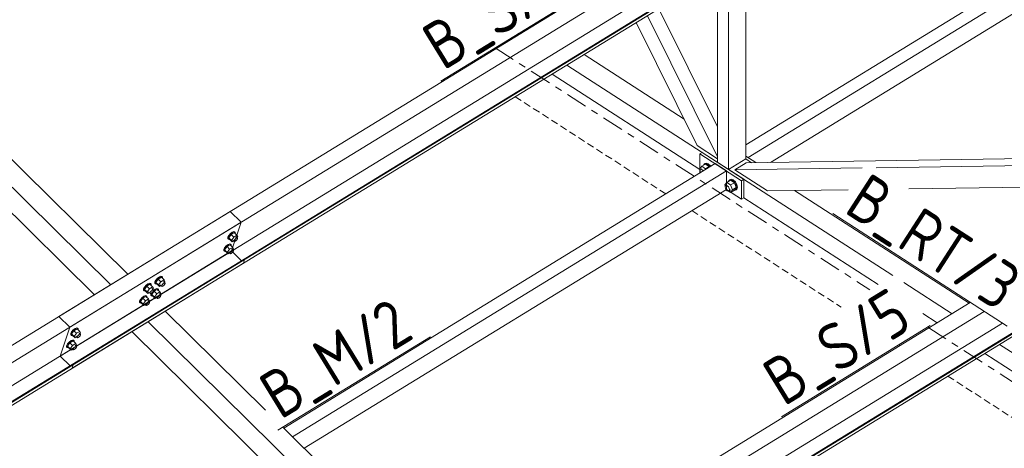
# Model space of a CAD drawing. Header units: millimetres. Extents: x 581 to 1768, y 561 to 1400.
# Tile 71 of 91: x 1455 to 1537, y 1132 to 1168. Entities that reach past the tile are written whole.
import ezdxf

# ---------------------------------------------------------------- set-up
doc = ezdxf.new("R2010")
doc.units = ezdxf.units.MM
doc.header["$LTSCALE"] = 0.6
for name, pattern in [('VERDECKT2', [1.5, 1, -0.5]), ('XKITLINE00', [0]), ('XKITLINE03', [6, 3, -1, 1, -1])]:
    doc.linetypes.add(name, pattern=pattern)
for name, color, linetype, lineweight in [('Bolt', 7, 'Continuous', 0), ('Part', 2, 'Continuous', 0), ('PartMark', 3, 'Continuous', 0), ('S-GRID', 1, 'Continuous', 0)]:
    doc.layers.add(name, color=color, linetype=linetype, lineweight=lineweight)
doc.styles.add('ISOCPEUR', font='ISOCPEUR.TTF')

msp = doc.modelspace()

# ---------------------------------------------------------------- linework, layer by layer
at = {"layer": 'Bolt', "color": 3, "linetype": 'XKITLINE00', "lineweight": 0}
for p, q in [((1511.885, 1155.668), (1512.047, 1155.874)), ((1512.047, 1155.874), (1512.357, 1156.065)), ((1512.369, 1155.666), (1512.047, 1155.874)), ((1512.195, 1155.965), (1512.216, 1156.039)), ((1512.216, 1156.039), (1512.344, 1156.099)), ((1512.216, 1156.039), (1512.288, 1156.083)), ((1512.415, 1156.143), (1512.288, 1156.083)), ((1512.344, 1156.099), (1512.518, 1156.038)), ((1512.679, 1155.856), (1512.357, 1156.065)), ((1512.369, 1155.666), (1512.679, 1155.856)), ((1512.59, 1156.082), (1512.415, 1156.143)), ((1512.518, 1156.038), (1512.693, 1155.874)), ((1512.764, 1155.917), (1512.59, 1156.082)), ((1512.699, 1155.806), (1512.679, 1155.856)), ((1512.693, 1155.874), (1512.723, 1155.82)), ((1512.794, 1155.864), (1512.764, 1155.917)), ((1511.922, 1155.574), (1511.885, 1155.668)), ((1511.902, 1155.506), (1511.927, 1155.594)), ((1511.927, 1155.387), (1511.902, 1155.506)), ((1511.927, 1155.594), (1512.047, 1155.667)), ((1511.927, 1155.594), (1511.995, 1155.626)), ((1511.95, 1155.346), (1511.927, 1155.387)), ((1511.995, 1155.626), (1512.088, 1155.593)), ((1512.088, 1155.593), (1512.181, 1155.506)), ((1512.181, 1155.506), (1512.189, 1155.493)), ((1512.389, 1155.615), (1512.369, 1155.666)), ((1513.979, 1154.315), (1514.14, 1154.522)), ((1514.015, 1154.222), (1513.979, 1154.315)), ((1513.996, 1154.154), (1514.021, 1154.242)), ((1514.021, 1154.034), (1513.996, 1154.154)), ((1514.021, 1154.242), (1514.14, 1154.315)), ((1514.021, 1154.242), (1514.089, 1154.273)), ((1514.089, 1154.273), (1514.182, 1154.241)), ((1514.14, 1154.522), (1514.45, 1154.712)), ((1514.14, 1154.522), (1514.462, 1154.314)), ((1514.182, 1154.241), (1514.275, 1154.153)), ((1514.275, 1154.153), (1514.343, 1154.033)), ((1514.288, 1154.613), (1514.309, 1154.687)), ((1514.309, 1154.687), (1514.437, 1154.747)), ((1514.309, 1154.687), (1514.381, 1154.731)), ((1514.509, 1154.79), (1514.381, 1154.731)), ((1514.437, 1154.747), (1514.611, 1154.686)), ((1514.773, 1154.504), (1514.45, 1154.712)), ((1514.462, 1154.314), (1514.773, 1154.504)), ((1514.462, 1154.314), (1514.623, 1153.899)), ((1514.683, 1154.73), (1514.509, 1154.79)), ((1514.611, 1154.686), (1514.786, 1154.521)), ((1514.623, 1153.899), (1514.934, 1154.089)), ((1514.858, 1154.565), (1514.683, 1154.73)), ((1514.934, 1154.089), (1514.773, 1154.504)), ((1514.773, 1153.882), (1514.934, 1154.089)), ((1514.786, 1154.521), (1514.914, 1154.296)), ((1514.985, 1154.34), (1514.858, 1154.565)), ((1514.914, 1154.296), (1514.96, 1154.072)), ((1514.96, 1154.072), (1514.914, 1153.908)), ((1515.032, 1154.116), (1514.985, 1154.34)), ((1514.985, 1153.952), (1515.032, 1154.116)), ((1514.089, 1153.915), (1514.021, 1154.034)), ((1514.182, 1153.827), (1514.089, 1153.915)), ((1514.275, 1153.794), (1514.182, 1153.827)), ((1514.343, 1153.826), (1514.275, 1153.794)), ((1514.292, 1153.802), (1514.462, 1153.692)), ((1514.343, 1154.033), (1514.368, 1153.914)), ((1514.368, 1153.914), (1514.343, 1153.826)), ((1514.343, 1153.826), (1514.462, 1153.899)), ((1514.462, 1153.692), (1514.623, 1153.899)), ((1514.462, 1153.692), (1514.773, 1153.882)), ((1514.786, 1153.848), (1514.742, 1153.864)), ((1514.914, 1153.908), (1514.786, 1153.848)), ((1514.914, 1153.908), (1514.985, 1153.952)), ((1472.419, 1149.842), (1472.421, 1149.941)), ((1472.5, 1150.087), (1472.421, 1149.941)), ((1472.477, 1149.886), (1472.556, 1150.032)), ((1472.635, 1150.241), (1472.5, 1150.087)), ((1472.697, 1150.175), (1472.501, 1149.901)), ((1472.556, 1150.032), (1472.691, 1150.186)), ((1472.789, 1150.361), (1472.635, 1150.241)), ((1472.691, 1150.186), (1472.845, 1150.306)), ((1472.959, 1150.336), (1472.697, 1150.175)), ((1472.919, 1149.956), (1472.697, 1150.175)), ((1472.724, 1149.682), (1472.919, 1149.956)), ((1472.922, 1150.416), (1472.789, 1150.361)), ((1472.845, 1150.306), (1472.977, 1150.361)), ((1473.181, 1150.116), (1472.919, 1149.956)), ((1472.997, 1150.391), (1472.922, 1150.416)), ((1472.959, 1150.336), (1473.181, 1150.116)), ((1472.977, 1150.361), (1473.052, 1150.336)), ((1472.997, 1150.391), (1473.052, 1150.336)), ((1473.052, 1150.336), (1473.05, 1150.246)), ((1473.13, 1149.98), (1473.241, 1149.87)), ((1473.248, 1150.003), (1473.181, 1150.116)), ((1473.189, 1149.921), (1473.248, 1150.003)), ((1472.295, 1149.222), (1472.16, 1149.068)), ((1472.357, 1149.156), (1472.161, 1148.882)), ((1472.216, 1149.013), (1472.351, 1149.167)), ((1472.449, 1149.342), (1472.295, 1149.222)), ((1472.351, 1149.167), (1472.505, 1149.288)), ((1472.619, 1149.317), (1472.357, 1149.156)), ((1472.579, 1148.937), (1472.357, 1149.156)), ((1472.419, 1149.842), (1472.474, 1149.787)), ((1472.581, 1149.397), (1472.449, 1149.342)), ((1472.474, 1149.787), (1472.477, 1149.886)), ((1472.549, 1149.762), (1472.474, 1149.787)), ((1472.724, 1149.682), (1472.501, 1149.901)), ((1472.501, 1149.901), (1472.568, 1149.788)), ((1472.505, 1149.288), (1472.637, 1149.343)), ((1472.581, 1149.775), (1472.549, 1149.762)), ((1472.568, 1149.788), (1472.79, 1149.569)), ((1472.656, 1149.372), (1472.581, 1149.397)), ((1472.619, 1149.317), (1472.841, 1149.097)), ((1472.637, 1149.343), (1472.712, 1149.317)), ((1472.656, 1149.372), (1472.712, 1149.317)), ((1472.712, 1149.317), (1472.71, 1149.227)), ((1472.724, 1149.682), (1472.79, 1149.569)), ((1472.79, 1149.569), (1472.907, 1149.64)), ((1472.841, 1149.705), (1472.952, 1149.595)), ((1472.952, 1149.595), (1472.954, 1149.645)), ((1472.99, 1149.583), (1472.952, 1149.595)), ((1472.954, 1149.645), (1472.993, 1149.718)), ((1473.056, 1149.61), (1472.99, 1149.583)), ((1472.993, 1149.718), (1473.061, 1149.795)), ((1473.133, 1149.671), (1473.056, 1149.61)), ((1473.061, 1149.795), (1473.138, 1149.855)), ((1473.201, 1149.748), (1473.133, 1149.671)), ((1473.138, 1149.855), (1473.204, 1149.882)), ((1473.24, 1149.82), (1473.201, 1149.748)), ((1473.204, 1149.882), (1473.241, 1149.87)), ((1473.241, 1149.87), (1473.24, 1149.82)), ((1472.079, 1148.823), (1472.081, 1148.922)), ((1472.079, 1148.823), (1472.134, 1148.769)), ((1472.16, 1149.068), (1472.081, 1148.922)), ((1472.134, 1148.769), (1472.137, 1148.867)), ((1472.209, 1148.743), (1472.134, 1148.769)), ((1472.137, 1148.867), (1472.216, 1149.013)), ((1472.384, 1148.663), (1472.161, 1148.882)), ((1472.161, 1148.882), (1472.228, 1148.769)), ((1472.24, 1148.756), (1472.209, 1148.743)), ((1472.228, 1148.769), (1472.45, 1148.55)), ((1472.384, 1148.663), (1472.579, 1148.937)), ((1472.384, 1148.663), (1472.45, 1148.55)), ((1472.45, 1148.55), (1472.567, 1148.621)), ((1472.501, 1148.686), (1472.612, 1148.577)), ((1472.841, 1149.097), (1472.579, 1148.937)), ((1472.612, 1148.577), (1472.613, 1148.626)), ((1472.65, 1148.564), (1472.612, 1148.577)), ((1472.613, 1148.626), (1472.653, 1148.699)), ((1472.716, 1148.592), (1472.65, 1148.564)), ((1472.653, 1148.699), (1472.72, 1148.776)), ((1472.793, 1148.652), (1472.716, 1148.592)), ((1472.72, 1148.776), (1472.798, 1148.836)), ((1472.79, 1148.961), (1472.901, 1148.851)), ((1472.86, 1148.729), (1472.793, 1148.652)), ((1472.798, 1148.836), (1472.864, 1148.864)), ((1472.907, 1148.984), (1472.841, 1149.097)), ((1472.849, 1148.902), (1472.907, 1148.984)), ((1472.9, 1148.802), (1472.86, 1148.729)), ((1472.864, 1148.864), (1472.901, 1148.851)), ((1472.901, 1148.851), (1472.9, 1148.802)), ((1466.833, 1146.682), (1466.7, 1146.627)), ((1466.908, 1146.657), (1466.833, 1146.682)), ((1466.908, 1146.657), (1466.963, 1146.602)), ((1465.591, 1145.921), (1465.456, 1145.767)), ((1465.653, 1145.855), (1465.457, 1145.581)), ((1465.512, 1145.712), (1465.647, 1145.866)), ((1465.745, 1146.041), (1465.591, 1145.921)), ((1465.647, 1145.866), (1465.801, 1145.987)), ((1465.915, 1146.016), (1465.653, 1145.855)), ((1465.875, 1145.636), (1465.653, 1145.855)), ((1465.877, 1146.097), (1465.745, 1146.041)), ((1465.801, 1145.987), (1465.933, 1146.042)), ((1465.952, 1146.071), (1465.877, 1146.097)), ((1465.915, 1146.016), (1466.137, 1145.796)), ((1465.933, 1146.042), (1466.008, 1146.016)), ((1465.952, 1146.071), (1466.008, 1146.016)), ((1466.008, 1146.016), (1466.006, 1145.926)), ((1466.33, 1146.108), (1466.332, 1146.207)), ((1466.33, 1146.108), (1466.385, 1146.053)), ((1466.411, 1146.353), (1466.332, 1146.207)), ((1466.385, 1146.053), (1466.388, 1146.152)), ((1466.46, 1146.028), (1466.385, 1146.053)), ((1466.388, 1146.152), (1466.467, 1146.298)), ((1466.546, 1146.506), (1466.411, 1146.353)), ((1466.608, 1146.441), (1466.412, 1146.167)), ((1466.635, 1145.948), (1466.412, 1146.167)), ((1466.412, 1146.167), (1466.479, 1146.054)), ((1466.492, 1146.041), (1466.46, 1146.028)), ((1466.467, 1146.298), (1466.602, 1146.452)), ((1466.479, 1146.054), (1466.701, 1145.834)), ((1466.7, 1146.627), (1466.546, 1146.506)), ((1466.602, 1146.452), (1466.756, 1146.572)), ((1466.87, 1146.601), (1466.608, 1146.441)), ((1466.83, 1146.221), (1466.608, 1146.441)), ((1466.635, 1145.948), (1466.83, 1146.221)), ((1466.635, 1145.948), (1466.701, 1145.834)), ((1466.701, 1145.834), (1466.818, 1145.906)), ((1466.752, 1145.971), (1466.885, 1145.84)), ((1466.756, 1146.572), (1466.888, 1146.627)), ((1467.092, 1146.382), (1466.83, 1146.221)), ((1466.87, 1146.601), (1467.092, 1146.382)), ((1466.885, 1145.84), (1466.886, 1145.889)), ((1466.923, 1145.827), (1466.885, 1145.84)), ((1466.886, 1145.889), (1466.926, 1145.962)), ((1466.888, 1146.627), (1466.963, 1146.602)), ((1466.989, 1145.855), (1466.923, 1145.827)), ((1466.926, 1145.962), (1466.993, 1146.039)), ((1466.963, 1146.602), (1466.961, 1146.512)), ((1467.066, 1145.915), (1466.989, 1145.855)), ((1466.993, 1146.039), (1467.07, 1146.099)), ((1467.041, 1146.245), (1467.174, 1146.114)), ((1467.133, 1145.992), (1467.066, 1145.915)), ((1467.07, 1146.099), (1467.137, 1146.127)), ((1467.159, 1146.269), (1467.092, 1146.382)), ((1467.1, 1146.187), (1467.159, 1146.269)), ((1467.173, 1146.065), (1467.133, 1145.992)), ((1467.137, 1146.127), (1467.174, 1146.114)), ((1467.174, 1146.114), (1467.173, 1146.065)), ((1465.405, 1145.022), (1465.251, 1144.902)), ((1465.375, 1145.522), (1465.377, 1145.621)), ((1465.375, 1145.522), (1465.43, 1145.468)), ((1465.456, 1145.767), (1465.377, 1145.621)), ((1465.537, 1145.078), (1465.405, 1145.022)), ((1465.43, 1145.468), (1465.433, 1145.566)), ((1465.505, 1145.442), (1465.43, 1145.468)), ((1465.433, 1145.566), (1465.512, 1145.712)), ((1465.68, 1145.362), (1465.457, 1145.581)), ((1465.457, 1145.581), (1465.524, 1145.468)), ((1465.461, 1144.968), (1465.593, 1145.023)), ((1465.536, 1145.455), (1465.505, 1145.442)), ((1465.524, 1145.468), (1465.746, 1145.249)), ((1465.612, 1145.052), (1465.537, 1145.078)), ((1465.593, 1145.023), (1465.668, 1144.997)), ((1465.612, 1145.052), (1465.668, 1144.997)), ((1465.68, 1145.362), (1465.875, 1145.636)), ((1465.68, 1145.362), (1465.746, 1145.249)), ((1465.746, 1145.249), (1465.863, 1145.32)), ((1465.797, 1145.385), (1465.93, 1145.254)), ((1466.137, 1145.796), (1465.875, 1145.636)), ((1465.93, 1145.254), (1465.931, 1145.303)), ((1465.968, 1145.241), (1465.93, 1145.254)), ((1465.931, 1145.303), (1465.971, 1145.376)), ((1466.034, 1145.269), (1465.968, 1145.241)), ((1465.971, 1145.376), (1466.038, 1145.453)), ((1465.99, 1145.089), (1465.992, 1145.188)), ((1465.99, 1145.089), (1466.045, 1145.034)), ((1465.992, 1145.188), (1466.038, 1145.272)), ((1466.111, 1145.329), (1466.034, 1145.269)), ((1466.038, 1145.453), (1466.115, 1145.514)), ((1466.045, 1145.034), (1466.048, 1145.133)), ((1466.12, 1145.009), (1466.045, 1145.034)), ((1466.048, 1145.133), (1466.127, 1145.279)), ((1466.268, 1145.422), (1466.072, 1145.148)), ((1466.295, 1144.929), (1466.072, 1145.148)), ((1466.072, 1145.148), (1466.139, 1145.035)), ((1466.086, 1145.66), (1466.219, 1145.529)), ((1466.178, 1145.406), (1466.111, 1145.329)), ((1466.115, 1145.514), (1466.182, 1145.541)), ((1466.151, 1145.022), (1466.12, 1145.009)), ((1466.127, 1145.279), (1466.262, 1145.433)), ((1466.203, 1145.683), (1466.137, 1145.796)), ((1466.139, 1145.035), (1466.361, 1144.815)), ((1466.145, 1145.601), (1466.203, 1145.683)), ((1466.218, 1145.479), (1466.178, 1145.406)), ((1466.182, 1145.541), (1466.219, 1145.529)), ((1466.36, 1145.608), (1466.218, 1145.497)), ((1466.219, 1145.529), (1466.218, 1145.479)), ((1466.262, 1145.433), (1466.416, 1145.553)), ((1466.53, 1145.582), (1466.268, 1145.422)), ((1466.49, 1145.202), (1466.268, 1145.422)), ((1466.295, 1144.929), (1466.49, 1145.202)), ((1466.492, 1145.663), (1466.36, 1145.608)), ((1466.416, 1145.553), (1466.548, 1145.608)), ((1466.752, 1145.363), (1466.49, 1145.202)), ((1466.567, 1145.638), (1466.492, 1145.663)), ((1466.53, 1145.582), (1466.752, 1145.363)), ((1466.548, 1145.608), (1466.623, 1145.583)), ((1466.567, 1145.638), (1466.623, 1145.583)), ((1466.586, 1144.943), (1466.653, 1145.02)), ((1466.623, 1145.583), (1466.621, 1145.493)), ((1466.653, 1145.02), (1466.73, 1145.08)), ((1466.701, 1145.226), (1466.834, 1145.095)), ((1466.73, 1145.08), (1466.797, 1145.108)), ((1466.819, 1145.25), (1466.752, 1145.363)), ((1466.76, 1145.168), (1466.819, 1145.25)), ((1466.833, 1145.046), (1466.793, 1144.973)), ((1466.797, 1145.108), (1466.834, 1145.095)), ((1466.834, 1145.095), (1466.833, 1145.046)), ((1465.035, 1144.504), (1465.037, 1144.602)), ((1465.035, 1144.504), (1465.09, 1144.449)), ((1465.116, 1144.748), (1465.037, 1144.602)), ((1465.09, 1144.449), (1465.093, 1144.547)), ((1465.165, 1144.423), (1465.09, 1144.449)), ((1465.093, 1144.547), (1465.172, 1144.693)), ((1465.251, 1144.902), (1465.116, 1144.748)), ((1465.313, 1144.836), (1465.117, 1144.562)), ((1465.34, 1144.343), (1465.117, 1144.562)), ((1465.117, 1144.562), (1465.184, 1144.449)), ((1465.196, 1144.436), (1465.165, 1144.423)), ((1465.172, 1144.693), (1465.306, 1144.847)), ((1465.184, 1144.449), (1465.406, 1144.23)), ((1465.306, 1144.847), (1465.461, 1144.968)), ((1465.575, 1144.997), (1465.313, 1144.836)), ((1465.535, 1144.617), (1465.313, 1144.836)), ((1465.34, 1144.343), (1465.535, 1144.617)), ((1465.34, 1144.343), (1465.406, 1144.23)), ((1465.406, 1144.23), (1465.523, 1144.301)), ((1465.457, 1144.366), (1465.59, 1144.235)), ((1465.797, 1144.778), (1465.535, 1144.617)), ((1465.575, 1144.997), (1465.797, 1144.778)), ((1465.59, 1144.235), (1465.591, 1144.284)), ((1465.628, 1144.223), (1465.59, 1144.235)), ((1465.591, 1144.284), (1465.631, 1144.357)), ((1465.694, 1144.25), (1465.628, 1144.223)), ((1465.631, 1144.357), (1465.698, 1144.434)), ((1465.668, 1144.997), (1465.666, 1144.907)), ((1465.771, 1144.31), (1465.694, 1144.25)), ((1465.698, 1144.434), (1465.775, 1144.495)), ((1465.746, 1144.641), (1465.879, 1144.51)), ((1465.838, 1144.387), (1465.771, 1144.31)), ((1465.775, 1144.495), (1465.842, 1144.522)), ((1465.863, 1144.664), (1465.797, 1144.778)), ((1465.805, 1144.582), (1465.863, 1144.664)), ((1465.878, 1144.46), (1465.838, 1144.387)), ((1465.842, 1144.522), (1465.879, 1144.51)), ((1465.879, 1144.51), (1465.878, 1144.46)), ((1466.295, 1144.929), (1466.361, 1144.815)), ((1466.361, 1144.815), (1466.478, 1144.887)), ((1466.412, 1144.952), (1466.545, 1144.821)), ((1466.545, 1144.821), (1466.546, 1144.87)), ((1466.583, 1144.808), (1466.545, 1144.821)), ((1466.546, 1144.87), (1466.586, 1144.943)), ((1466.649, 1144.836), (1466.583, 1144.808)), ((1466.726, 1144.896), (1466.649, 1144.836)), ((1466.793, 1144.973), (1466.726, 1144.896)), ((1459.287, 1141.792), (1459.289, 1141.89)), ((1459.287, 1141.792), (1459.342, 1141.737)), ((1459.368, 1142.036), (1459.289, 1141.89)), ((1459.342, 1141.737), (1459.345, 1141.835)), ((1459.417, 1141.711), (1459.342, 1141.737)), ((1459.345, 1141.835), (1459.424, 1141.981)), ((1459.503, 1142.19), (1459.368, 1142.036)), ((1459.565, 1142.124), (1459.369, 1141.85)), ((1459.592, 1141.631), (1459.369, 1141.85)), ((1459.369, 1141.85), (1459.436, 1141.737)), ((1459.448, 1141.724), (1459.417, 1141.711)), ((1459.424, 1141.981), (1459.559, 1142.135)), ((1459.436, 1141.737), (1459.658, 1141.518)), ((1459.657, 1142.31), (1459.503, 1142.19)), ((1459.559, 1142.135), (1459.713, 1142.256)), ((1459.827, 1142.285), (1459.565, 1142.124)), ((1459.787, 1141.905), (1459.565, 1142.124)), ((1459.592, 1141.631), (1459.787, 1141.905)), ((1459.789, 1142.366), (1459.657, 1142.31)), ((1459.713, 1142.256), (1459.845, 1142.311)), ((1460.049, 1142.065), (1459.787, 1141.905)), ((1459.864, 1142.34), (1459.789, 1142.366)), ((1459.827, 1142.285), (1460.049, 1142.065)), ((1459.845, 1142.311), (1459.92, 1142.285)), ((1459.861, 1141.667), (1459.928, 1141.744)), ((1459.864, 1142.34), (1459.92, 1142.285)), ((1459.92, 1142.285), (1459.918, 1142.195)), ((1459.928, 1141.744), (1460.006, 1141.804)), ((1459.998, 1141.929), (1460.109, 1141.819)), ((1460.006, 1141.804), (1460.072, 1141.832)), ((1460.115, 1141.952), (1460.049, 1142.065)), ((1460.057, 1141.87), (1460.115, 1141.952)), ((1460.108, 1141.77), (1460.068, 1141.697)), ((1460.072, 1141.832), (1460.109, 1141.819)), ((1460.109, 1141.819), (1460.108, 1141.77)), ((1459.028, 1141.017), (1458.949, 1140.871)), ((1459.004, 1140.817), (1459.084, 1140.962)), ((1459.163, 1141.171), (1459.028, 1141.017)), ((1459.225, 1141.106), (1459.029, 1140.832)), ((1459.084, 1140.962), (1459.218, 1141.116)), ((1459.317, 1141.292), (1459.163, 1141.171)), ((1459.218, 1141.116), (1459.373, 1141.237)), ((1459.487, 1141.266), (1459.225, 1141.106)), ((1459.447, 1140.886), (1459.225, 1141.106)), ((1459.251, 1140.612), (1459.447, 1140.886)), ((1459.449, 1141.347), (1459.317, 1141.292)), ((1459.373, 1141.237), (1459.505, 1141.292)), ((1459.709, 1141.047), (1459.447, 1140.886)), ((1459.524, 1141.321), (1459.449, 1141.347)), ((1459.487, 1141.266), (1459.709, 1141.047)), ((1459.505, 1141.292), (1459.58, 1141.267)), ((1459.524, 1141.321), (1459.58, 1141.267)), ((1459.58, 1141.267), (1459.578, 1141.176)), ((1459.592, 1141.631), (1459.658, 1141.518)), ((1459.658, 1141.518), (1459.775, 1141.589)), ((1459.658, 1140.91), (1459.769, 1140.8)), ((1459.709, 1141.654), (1459.82, 1141.545)), ((1459.775, 1140.933), (1459.709, 1141.047)), ((1459.717, 1140.852), (1459.775, 1140.933)), ((1459.82, 1141.545), (1459.821, 1141.594)), ((1459.858, 1141.532), (1459.82, 1141.545)), ((1459.821, 1141.594), (1459.861, 1141.667)), ((1459.924, 1141.56), (1459.858, 1141.532)), ((1460.001, 1141.62), (1459.924, 1141.56)), ((1460.068, 1141.697), (1460.001, 1141.62)), ((1458.946, 1140.773), (1458.949, 1140.871)), ((1458.946, 1140.773), (1459.002, 1140.718)), ((1459.002, 1140.718), (1459.004, 1140.817)), ((1459.077, 1140.693), (1459.002, 1140.718)), ((1459.251, 1140.612), (1459.029, 1140.832)), ((1459.029, 1140.832), (1459.095, 1140.718)), ((1459.108, 1140.706), (1459.077, 1140.693)), ((1459.095, 1140.718), (1459.318, 1140.499)), ((1459.251, 1140.612), (1459.318, 1140.499)), ((1459.318, 1140.499), (1459.435, 1140.571)), ((1459.369, 1140.636), (1459.48, 1140.526)), ((1459.48, 1140.526), (1459.481, 1140.575)), ((1459.518, 1140.513), (1459.48, 1140.526)), ((1459.481, 1140.575), (1459.521, 1140.648)), ((1459.584, 1140.541), (1459.518, 1140.513)), ((1459.521, 1140.648), (1459.588, 1140.725)), ((1459.661, 1140.601), (1459.584, 1140.541)), ((1459.588, 1140.725), (1459.665, 1140.785)), ((1459.728, 1140.678), (1459.661, 1140.601)), ((1459.665, 1140.785), (1459.732, 1140.813)), ((1459.768, 1140.751), (1459.728, 1140.678)), ((1459.732, 1140.813), (1459.769, 1140.8)), ((1459.769, 1140.8), (1459.768, 1140.751))]:
    msp.add_line(p, q, dxfattribs=at)
at = {"layer": 'Part', "color": 2, "linetype": 'XKITLINE00', "lineweight": 0}
for p, q in [((1534.71, 1190.154), (1458.305, 1143.313)), ((1535.622, 1189.254), (1459.217, 1142.413)), ((1534.819, 1186.85), (1458.414, 1140.009)), ((1535.864, 1186.171), (1459.459, 1139.33)), ((1459.401, 1138.98), (1535.807, 1185.821)), ((1535.909, 1186.127), (1459.503, 1139.286)), ((1515.725, 1156.489), (1515.725, 1173.51)), ((1437.611, 1172.943), (1464.066, 1146.845)), ((1514.293, 1155.611), (1514.293, 1172.632)), ((1436.178, 1172.065), (1462.633, 1145.966)), ((1513.362, 1156.212), (1513.362, 1172.062)), ((1434.823, 1171.234), (1461.278, 1145.136)), ((1515.725, 1157.661), (1536.395, 1170.333)), ((1513.362, 1159.169), (1508.46, 1169.056)), ((1515.916, 1156.607), (1537.127, 1169.61)), ((1513.362, 1156.658), (1507.505, 1168.471)), ((1517.783, 1156.197), (1538.099, 1168.652)), ((1498.139, 1167.851), (1498.232, 1167.79)), ((1511.67, 1157.606), (1506.568, 1167.896)), ((1496.706, 1166.972), (1496.799, 1166.912)), ((1495.472, 1166.216), (1495.565, 1166.155)), ((1502.207, 1165.223), (1510.573, 1159.818)), ((1500.774, 1164.344), (1528.033, 1146.735)), ((1499.54, 1163.588), (1511.892, 1155.608)), ((1498.451, 1117.692), (1564.336, 1158.083)), ((1498.459, 1117.383), (1564.278, 1157.734)), ((1498.506, 1117.655), (1564.38, 1158.039)), ((1511.67, 1157.606), (1513.362, 1156.513)), ((1512.083, 1157.039), (1511.892, 1156.922)), ((1511.892, 1156.922), (1515.381, 1154.668)), ((1511.892, 1156.922), (1511.892, 1155.367)), ((1512.083, 1157.039), (1515.572, 1154.785)), ((1515.725, 1156.73), (1515.916, 1156.607)), ((1515.725, 1156.73), (1516.579, 1156.179)), ((1515.76, 1156.166), (1550.228, 1156.687)), ((1477.103, 1133.983), (1513.171, 1156.095)), ((1513.171, 1156.095), (1514.102, 1155.494)), ((1513.362, 1156.212), (1514.293, 1155.611)), ((1514.293, 1155.611), (1515.725, 1156.489)), ((1514.805, 1155.581), (1515.76, 1156.166)), ((1514.805, 1155.581), (1525.464, 1155.742)), ((1515.725, 1156.489), (1516.215, 1156.173)), ((1515.725, 1156.489), (1516.215, 1156.173)), ((1526.623, 1155.759), (1550.798, 1156.124)), ((1477.835, 1133.261), (1514.102, 1155.494)), ((1511.892, 1155.367), (1511.937, 1155.338)), ((1514.102, 1153.94), (1514.102, 1155.494)), ((1517.539, 1153.815), (1514.805, 1155.581)), ((1515.381, 1154.668), (1515.572, 1154.785)), ((1515.381, 1153.113), (1515.381, 1154.668)), ((1515.572, 1154.785), (1515.572, 1153.23)), ((1529.357, 1153.993), (1550.534, 1154.313)), ((1478.807, 1132.302), (1514.102, 1153.94)), ((1514.102, 1153.94), (1515.381, 1153.113)), ((1517.539, 1153.815), (1524.285, 1153.916)), ((1519.813, 1153.849), (1534.403, 1144.423)), ((1515.381, 1153.113), (1515.572, 1153.23)), ((1515.572, 1153.23), (1526.798, 1145.978)), ((1472.631, 1152.096), (1396.225, 1105.255)), ((1473.543, 1151.196), (1472.631, 1152.096)), ((1473.543, 1151.196), (1397.137, 1104.355)), ((1472.74, 1148.791), (1473.543, 1151.196)), ((1472.74, 1148.791), (1396.334, 1101.95)), ((1473.565, 1147.978), (1472.74, 1148.791)), ((1397.322, 1100.922), (1473.727, 1147.763)), ((1473.785, 1148.113), (1397.379, 1101.272)), ((1473.829, 1148.069), (1397.424, 1101.228)), ((1473.727, 1147.763), (1473.829, 1148.069)), ((1473.829, 1148.069), (1473.785, 1148.113)), ((1528.949, 1146.143), (1532.97, 1143.545)), ((1534.498, 1144.481), (1486.776, 1115.225)), ((1467.194, 1143.758), (1475.582, 1135.484)), ((1535.656, 1143.733), (1487.688, 1114.326)), ((1530.527, 1143.569), (1531.736, 1142.788)), ((1458.305, 1143.313), (1459.217, 1142.413)), ((1465.762, 1142.88), (1491.105, 1117.879)), ((1537.175, 1142.752), (1486.885, 1111.921)), ((1459.217, 1142.413), (1458.414, 1140.009)), ((1464.407, 1142.049), (1489.633, 1117.164)), ((1536.945, 1140.977), (1567.03, 1121.542)), ((1535.711, 1140.22), (1565.795, 1120.785)), ((1458.414, 1140.009), (1459.239, 1139.195)), ((1459.503, 1139.286), (1459.401, 1138.98)), ((1459.459, 1139.33), (1459.503, 1139.286)), ((1477.03, 1134.056), (1492.537, 1118.757))]:
    msp.add_line(p, q, dxfattribs=at)
at = {"layer": 'Part', "color": 4, "linetype": 'VERDECKT2', "lineweight": 0}
for p, q in [((1495.091, 1165.865), (1495.091, 1165.982)), ((1496.453, 1161.695), (1509.041, 1153.563)), ((1511.206, 1152.165), (1523.712, 1144.086)), ((1528.556, 1140.956), (1528.649, 1140.896)), ((1532.624, 1138.328), (1562.709, 1118.893))]:
    msp.add_line(p, q, dxfattribs=at)
at = {"layer": 'PartMark', "color": 1, "linetype": 'XKITLINE00', "lineweight": 0}
for p, q in [((1490.229, 1163.002), (1502.681, 1170.636)), ((1522.991, 1151.914), (1537.57, 1142.496)), ((1518.701, 1134.914), (1531.153, 1142.548)), ((1476.614, 1133.801), (1489.359, 1141.614))]:
    msp.add_line(p, q, dxfattribs=at)
at = {"layer": 'S-GRID', "color": 1, "linetype": 'XKITLINE03', "lineweight": 0}
for p, q in [((1494.773, 1165.787), (1526.099, 1145.549)), ((1530.944, 1142.42), (1565.097, 1120.357))]:
    msp.add_line(p, q, dxfattribs=at)

# ---------------------------------------------------------------- texts
at = {"layer": 'PartMark', "color": 1, "style": 'ISOCPEUR', "width": 0.85}
for s, rotation, p in [('B_S/5', 31.51268, (1490.427, 1163.827)), ('B_RT/3', -32.86486, (1523.821, 1152.093)), ('B_S/5', 31.51268, (1518.898, 1135.739)), ('B_M/2', 31.51268, (1476.812, 1134.626))]:
    msp.add_text(s, height=4, rotation=rotation, dxfattribs=at).set_placement(p)

doc.saveas('drawing.dxf')
